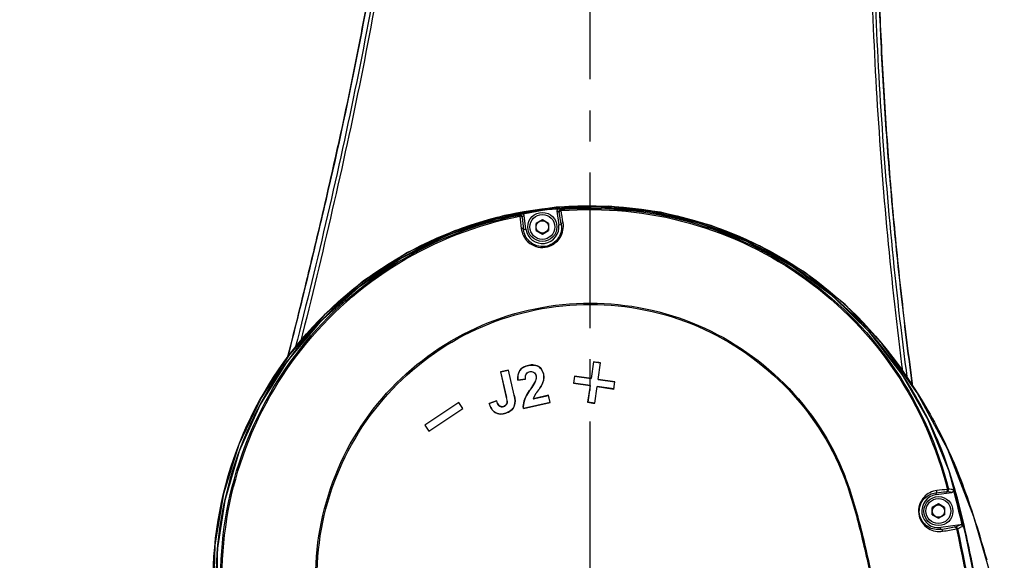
# Model space of a CAD drawing. Header units: millimetres. Extents: x 5828 to 6704, y 123 to 421.
# Tile 118 of 256: x 6402.58 to 6414.45, y 245.58 to 252.09. Entities that reach past the tile are written whole.
import ezdxf
from ezdxf import colors
from ezdxf.entities.mleader import LeaderData, LeaderLine
from ezdxf.math import Vec2, Vec3

# ---------------------------------------------------------------- set-up
doc = ezdxf.new("R2010")
doc.units = ezdxf.units.MM
doc.linetypes.add('CENTER', pattern=[0.6, 0.375, -0.075, 0.075, -0.075])
for name, color, linetype in [('中心线', 7, 'Continuous'), ('外形图', 7, 'Continuous'), ('多重引线', 7, 'Continuous'), ('尺寸标注', 7, 'Continuous')]:
    doc.layers.add(name, color=color, linetype=linetype)
doc.styles.get("Standard").update_dxf_attribs({"font": 'msyh.ttc'})
doc.styles.add('微软雅黑', font='msyh.ttc', dxfattribs={"height": 1.5})
doc.dimstyles.new('尺寸标注_1_20比例', dxfattribs={"dimtxt": 1.5, "dimasz": 1.25, "dimexe": 0.5, "dimexo": 0.4, "dimgap": 0.5, "dimtad": 1, "dimdec": 1, "dimlfac": 20, "dimdsep": 46, "dimtxsty": '微软雅黑', "dimcen": 0.09, "dimadec": 0, "dimazin": 0, "dimtp": 0.01, "dimtm": 0.01, "dimtfac": 1, "dimtdec": 1, "dimtofl": 0, "dimtmove": 0, "dimatfit": 3, "dimfxl": 1, "dimtolj": 1, "dimarcsym": 0})

# ---------------------------------------------------------------- blocks, each defined once
blk = doc.blocks.new('*D1086')
at = {"layer": 'Defpoints', "color": 0}
for p in [(6374.804, 277.144), (6410.704, 221.456), (6410.704, 217.572)]:
    blk.add_point(p, dxfattribs=at)
at = {"layer": '尺寸标注', "color": 0, "lineweight": -2}
for p, q in [((6374.804, 276.744), (6374.804, 217.072)), ((6410.704, 221.056), (6410.704, 217.072)), ((6376.054, 217.572), (6409.454, 217.572))]:
    blk.add_line(p, q, dxfattribs=at)
at = {"layer": '尺寸标注', "color": 0}
for points in [[(6376.054, 217.78), (6376.054, 217.364), (6374.804, 217.572)], [(6409.454, 217.364), (6409.454, 217.78), (6410.704, 217.572)]]:
    blk.add_solid(points, dxfattribs=at)
at = {"layer": '尺寸标注', "color": 0, "insert": (6392.754, 218.844), "char_height": 1.5, "attachment_point": 5, "style": '微软雅黑'}
blk.add_mtext('\\A1;\\A1;{\\fAlibaba PuHuiTi 3.0 55 Regular|b0|i0|c134|p18;718}', dxfattribs=at)
blk = doc.blocks.new('*D1090')
at = {"layer": 'Defpoints', "color": 0}
for p in [(6409.454, 273.369), (6409.454, 245.369), (6430.142, 245.369)]:
    blk.add_point(p, dxfattribs=at)
at = {"layer": '尺寸标注', "color": 0, "lineweight": -2}
for p, q in [((6409.854, 273.369), (6430.642, 273.369)), ((6430.142, 272.119), (6430.142, 246.619)), ((6409.854, 245.369), (6430.642, 245.369))]:
    blk.add_line(p, q, dxfattribs=at)
at = {"layer": '尺寸标注', "color": 0}
for points in [[(6430.35, 272.119), (6429.934, 272.119), (6430.142, 273.369)], [(6429.934, 246.619), (6430.35, 246.619), (6430.142, 245.369)]]:
    blk.add_solid(points, dxfattribs=at)
at = {"layer": '尺寸标注', "color": 0, "insert": (6428.87, 259.369), "char_height": 1.5, "attachment_point": 5, "rotation": 90, "style": '微软雅黑'}
blk.add_mtext('\\A1;\\A1;{\\fAlibaba PuHuiTi 3.0 55 Regular|b0|i0|c134|p18;560}', dxfattribs=at)
blk = doc.blocks.new('*D1092')
at = {"layer": 'Defpoints', "color": 0}
for p in [(6411.876, 278.069), (6435.193, 278.069), (6418.604, 225.369)]:
    blk.add_point(p, dxfattribs=at)
at = {"layer": '尺寸标注', "color": 0, "lineweight": -2}
for p, q in [((6412.276, 278.069), (6435.693, 278.069)), ((6435.193, 226.619), (6435.193, 276.819)), ((6419.004, 225.369), (6435.693, 225.369))]:
    blk.add_line(p, q, dxfattribs=at)
at = {"layer": '尺寸标注', "color": 0}
for points in [[(6435.401, 276.819), (6434.985, 276.819), (6435.193, 278.069)], [(6434.985, 226.619), (6435.401, 226.619), (6435.193, 225.369)]]:
    blk.add_solid(points, dxfattribs=at)
at = {"layer": '尺寸标注', "color": 0, "insert": (6433.921, 251.719), "char_height": 1.5, "attachment_point": 5, "rotation": 90, "style": '微软雅黑'}
blk.add_mtext('\\A1;\\A1;{\\fAlibaba PuHuiTi 3.0 55 Regular|b0|i0|c134|p18;1054}', dxfattribs=at)

msp = doc.modelspace()

# ---------------------------------------------------------------- linework, layer by layer
at = {"layer": '中心线', "linetype": 'CENTER', "ltscale": 5}
msp.add_line((6409.4545, 239.3737), (6409.4545, 280.4069), dxfattribs=at)
at = {"layer": '外形图', "linetype": 'ByBlock'}
for p, q in [((6409.0553, 249.7858), (6409.0805, 249.7765)), ((6409.0553, 249.7858), (6409.0777, 249.6213)), ((6409.1033, 249.8048), (6409.078, 249.8142)), ((6408.6813, 249.5674), (6408.6588, 249.7329)), ((6408.8795, 249.6809), (6408.8045, 249.6376)), ((6408.9545, 249.6376), (6408.8795, 249.6809)), ((6408.6523, 249.5634), (6408.6813, 249.5674)), ((6408.8045, 249.551), (6408.8045, 249.6376)), ((6408.8045, 249.551), (6408.8795, 249.5077)), ((6408.8795, 249.5077), (6408.9545, 249.551)), ((6408.9545, 249.6376), (6408.9545, 249.551)), ((6409.0777, 249.6213), (6409.1067, 249.6252)), ((6408.7111, 247.9255), (6408.711, 247.9259)), ((6409.4947, 247.9679), (6409.4661, 247.7675)), ((6409.4951, 247.9674), (6409.4665, 247.767)), ((6409.4951, 247.9674), (6409.4947, 247.9679)), ((6409.4951, 247.9674), (6409.5801, 247.9553)), ((6409.5515, 247.7549), (6409.5801, 247.9553)), ((6409.552, 247.7553), (6409.5806, 247.9557)), ((6409.5801, 247.9553), (6409.5806, 247.9557)), ((6408.4704, 247.8688), (6408.374, 247.8467)), ((6408.3745, 247.8464), (6408.374, 247.8467)), ((6408.374, 247.8467), (6408.4448, 247.5372)), ((6408.3745, 247.8464), (6408.4701, 247.8683)), ((6408.3745, 247.8464), (6408.4452, 247.5372)), ((6408.4701, 247.8683), (6408.4704, 247.8688)), ((6408.5393, 247.5655), (6408.4701, 247.8683)), ((6408.5397, 247.5656), (6408.4704, 247.8688)), ((6408.5841, 247.7476), (6408.6777, 247.7594)), ((6408.6772, 247.7597), (6408.5845, 247.7481)), ((6408.6772, 247.7597), (6408.6777, 247.7594)), ((6409.2657, 247.7961), (6409.2535, 247.7102)), ((6409.2661, 247.7956), (6409.254, 247.7106)), ((6409.2661, 247.7956), (6409.2657, 247.7961)), ((6409.4661, 247.7675), (6409.2657, 247.7961)), ((6409.2661, 247.7956), (6409.4665, 247.767)), ((6409.4665, 247.767), (6409.4661, 247.7675)), ((6409.5515, 247.7549), (6409.552, 247.7552)), ((6409.5515, 247.7549), (6409.7519, 247.7263)), ((6409.7524, 247.7267), (6409.552, 247.7553)), ((6408.5845, 247.7481), (6408.5841, 247.7476)), ((6408.7968, 247.739), (6408.7963, 247.7391)), ((6409.254, 247.7106), (6409.2535, 247.7102)), ((6409.2535, 247.7102), (6409.4539, 247.6816)), ((6409.4544, 247.682), (6409.254, 247.7106)), ((6409.4539, 247.6816), (6409.4253, 247.4812)), ((6409.4544, 247.682), (6409.4258, 247.4816)), ((6409.4544, 247.682), (6409.4539, 247.6816)), ((6409.5108, 247.4695), (6409.5394, 247.6699)), ((6409.5112, 247.469), (6409.5398, 247.6694)), ((6409.5394, 247.6699), (6409.5398, 247.6694)), ((6409.7398, 247.6413), (6409.5394, 247.6699)), ((6409.5398, 247.6694), (6409.7402, 247.6408)), ((6409.7398, 247.6413), (6409.7519, 247.7263)), ((6409.7398, 247.6413), (6409.7402, 247.6408)), ((6409.7402, 247.6408), (6409.7524, 247.7267)), ((6409.7519, 247.7263), (6409.7524, 247.7267)), ((6408.4452, 247.5372), (6408.4448, 247.5371)), ((6408.5393, 247.5655), (6408.5397, 247.5656)), ((6408.7704, 247.5224), (6408.9531, 247.5642)), ((6408.7704, 247.5224), (6408.771, 247.523)), ((6408.9534, 247.5647), (6408.771, 247.523)), ((6408.9531, 247.5642), (6408.9534, 247.5647)), ((6408.9724, 247.4798), (6408.9531, 247.5642)), ((6408.9729, 247.4794), (6408.9534, 247.5647)), ((6407.8716, 247.4772), (6407.4634, 247.2032)), ((6407.8715, 247.4766), (6407.4641, 247.203)), ((6407.5118, 247.1311), (6407.9199, 247.4052)), ((6407.5119, 247.1317), (6407.9193, 247.4053)), ((6407.8715, 247.4766), (6407.8716, 247.4772)), ((6407.9193, 247.4053), (6407.8715, 247.4766)), ((6407.9199, 247.4052), (6407.8716, 247.4772)), ((6407.9193, 247.4053), (6407.9199, 247.4052)), ((6408.3283, 247.4988), (6408.2395, 247.4675)), ((6408.24, 247.4672), (6408.2395, 247.4675)), ((6408.24, 247.4672), (6408.328, 247.4983)), ((6408.328, 247.4983), (6408.3283, 247.4988)), ((6408.6509, 247.4058), (6408.9729, 247.4794)), ((6408.6513, 247.4063), (6408.6509, 247.4058)), ((6408.9724, 247.4798), (6408.6513, 247.4063)), ((6408.9724, 247.4798), (6408.9729, 247.4794)), ((6409.4258, 247.4816), (6409.4253, 247.4812)), ((6409.5108, 247.4695), (6409.4258, 247.4816)), ((6409.5108, 247.4695), (6409.5112, 247.469)), ((6407.4641, 247.203), (6407.4634, 247.2032)), ((6407.4634, 247.2032), (6407.5118, 247.1311)), ((6407.4641, 247.203), (6407.5119, 247.1317)), ((6407.5119, 247.1317), (6407.5118, 247.1311)), ((6413.6232, 246.3895), (6413.6264, 246.3673)), ((6413.6264, 246.3673), (6413.8169, 246.3944)), ((6413.7488, 246.4029), (6413.7559, 246.4033)), ((6413.6545, 246.2559), (6413.5795, 246.2126)), ((6413.5795, 246.126), (6413.5795, 246.2126)), ((6413.7295, 246.2126), (6413.6545, 246.2559)), ((6413.7295, 246.2126), (6413.7295, 246.126)), ((6413.5795, 246.126), (6413.6545, 246.0827)), ((6413.6545, 246.0827), (6413.7295, 246.126)), ((6413.917, 246.0032), (6413.6826, 245.9713)), ((6413.8567, 245.9793), (6413.8502, 245.9779))]:
    msp.add_line(p, q, dxfattribs=at)
for points in [[(6414.382, 245.0628), (6414.0803, 246.099), (6413.7701, 246.9127), (6413.3991, 247.5964), (6412.9739, 248.1889), (6412.5284, 248.6585), (6412.0384, 249.0483), (6411.4968, 249.3679), (6410.9146, 249.6106), (6410.3057, 249.7704), (6409.6807, 249.8445), (6409.0477, 249.8316), (6408.4227, 249.732), (6407.8217, 249.5486), (6407.2532, 249.2843), (6406.7247, 248.9427), (6406.2473, 248.5308), (6405.8327, 248.0586), (6405.489, 247.5363), (6405.2211, 246.972), (6405.0339, 246.376), (6404.9311, 245.7624), (6404.9148, 245.145)], [(6414.1676, 244.9946), (6413.9808, 245.9012), (6413.7835, 246.6515), (6413.532, 247.2705), (6413.2171, 247.8152), (6412.8266, 248.3213), (6412.3852, 248.7538), (6411.8892, 249.1213), (6411.3461, 249.4181), (6410.766, 249.6384), (6410.1634, 249.7768), (6409.5461, 249.8311), (6408.9223, 249.8004), (6408.3103, 249.6854), (6407.7253, 249.4894), (6407.1733, 249.215), (6406.6613, 248.8658), (6406.2011, 248.4492), (6405.8038, 247.9755), (6405.4763, 247.4533), (6405.223, 246.8901), (6405.0494, 246.2979), (6404.9598, 245.6971), (6404.955, 245.0797)], [(6409.0805, 249.7765), (6409.0808, 249.7757), (6409.0814, 249.7733), (6409.0821, 249.7694)], [(6408.6374, 249.7093), (6408.6371, 249.7131), (6408.6369, 249.7156), (6408.637, 249.7165)], [(6413.7765, 246.4338), (6413.7742, 246.433), (6413.7696, 246.4318), (6413.763, 246.4302)], [(6413.9448, 245.984), (6413.9393, 245.9949), (6413.9292, 246.0018), (6413.917, 246.0032)], [(6413.8717, 245.955), (6413.8777, 245.9566), (6413.882, 245.9581), (6413.8844, 245.9592)]]:
    msp.add_lwpolyline(points, dxfattribs=at)
for centre, radius in [((6408.8795, 249.5943), 0.175), ((6408.8795, 249.5943), 0.15), ((6408.8795, 249.5943), 0.075), ((6413.6545, 246.1693), 0.175), ((6413.6545, 246.1693), 0.15), ((6413.6545, 246.1693), 0.075)]:
    msp.add_circle(centre, radius, dxfattribs=at)
for centre, radius, start, end in [((6409.4596, 245.2538), 4.5762, 94.78401, 100.45162), ((6370.1389, 243.0864), 39.5391, 9.54888, 9.76233), ((6408.8683, 249.4141), 0.4156, 125.09766, 128.84855), ((6447.9492, 253.668), 39.5372, 185.7258, 185.93981), ((6408.8977, 249.3929), 0.4155, 125.09473, 128.84856), ((6447.6895, 253.625), 39.2479, 185.72576, 185.93987), ((6370.8431, 243.1723), 38.8039, 9.57255, 9.78855), ((6408.8795, 249.5943), 0.2, 187.75004, 7.75004), ((6413.6545, 246.1693), 0.2, 98.08263, 278.08251), ((6413.5228, 244.6054), 1.813, 80.66485, 82.61155), ((6402.9059, 308.9534), 63.9194, 279.707958, 279.858771), ((6413.0421, 248.1182), 2.2888, 290.84954, 292.47213), ((6402.8408, 309.4265), 64.423, 279.708863, 279.85906), ((6398.6952, 241.0564), 16.1903, 16.21028, 17.30585)]:
    msp.add_arc(centre, radius, start, end, dxfattribs=at)
for points, knots in [([(6413.3437, 247.6734), (6413.2958, 248.0219), (6413.2098, 248.7209), (6413.1024, 249.7722), (6413.0177, 250.8265), (6412.9367, 252.2339), (6412.8892, 253.9933), (6412.9238, 256.1005), (6413.0146, 257.8498), (6413.0958, 259.245), (6413.1519, 260.2888), (6413.1954, 261.331), (6413.2225, 262.3711), (6413.2255, 263.4092), (6413.1989, 264.0998), (6413.1845, 264.4446)], [0, 0, 0, 0, 0.0628291, 0.1257536, 0.1887226, 0.2516992, 0.3775172, 0.5029512, 0.6279674, 0.6903191, 0.7525505, 0.8146466, 0.8765917, 0.9383658, 1, 1, 1, 1]), ([(6413.1845, 264.4446), (6413.1917, 264.2723), (6413.2022, 264.0137), (6413.2129, 263.6689), (6413.2187, 263.4101), (6413.2221, 263.1512), (6413.2234, 262.8057), (6413.2198, 262.3736), (6413.2091, 261.8547), (6413.1935, 261.3355), (6413.1739, 260.8159), (6413.1506, 260.296), (6413.1243, 259.7757), (6413.0862, 259.0811), (6413.0459, 258.386), (6413.0076, 257.6901), (6412.9808, 257.1673), (6412.9569, 256.6437), (6412.9366, 256.1195), (6412.9206, 255.5944), (6412.9095, 255.0685), (6412.9036, 254.5419), (6412.9032, 253.8383), (6412.917, 252.9573), (6412.9497, 252.0759), (6412.9869, 251.3703), (6413.0202, 250.8409), (6413.0591, 250.3116), (6413.1038, 249.7826), (6413.1545, 249.2541), (6413.2114, 248.7263), (6413.2741, 248.1993), (6413.3197, 247.8486), (6413.3437, 247.6735)], [0, 0, 0, 0, 0.0308045, 0.0462095, 0.0616177, 0.0770307, 0.0924501, 0.1233111, 0.1542035, 0.1851264, 0.216079, 0.247061, 0.2780728, 0.3091145, 0.3712881, 0.4024204, 0.4335843, 0.4647816, 0.4960143, 0.5272849, 0.5585956, 0.5899478, 0.621342, 0.6842481, 0.7472871, 0.778846, 0.8104255, 0.8420208, 0.8736261, 0.9052341, 0.9368376, 0.9684289, 1, 1, 1, 1]), ([(6405.8076, 248.0205), (6405.8283, 248.1007), (6405.8694, 248.261), (6405.9499, 248.5818), (6406.0281, 248.9028), (6406.1051, 249.2238), (6406.1814, 249.5443), (6406.2756, 249.9447), (6406.3854, 250.4252), (6406.4907, 250.9057), (6406.5911, 251.3864), (6406.6866, 251.8671), (6406.777, 252.3479), (6406.8618, 252.8289), (6406.9407, 253.3099), (6407.0131, 253.7911), (6407.0793, 254.2724), (6407.1397, 254.7537), (6407.1952, 255.2348), (6407.2465, 255.7156), (6407.2936, 256.1962), (6407.3507, 256.8362), (6407.4108, 257.6358), (6407.4646, 258.595), (6407.5007, 259.5534), (6407.5198, 260.5109), (6407.5228, 261.4676), (6407.513, 262.2645), (6407.4988, 262.9016), (6407.4895, 263.2201), (6407.4844, 263.3793)], [0, 0, 0, 0, 0.0160138, 0.0320129, 0.0639676, 0.0799233, 0.0958644, 0.1277015, 0.159478, 0.1911947, 0.2228532, 0.2544542, 0.2859975, 0.3174827, 0.3489108, 0.3802838, 0.4116049, 0.4428768, 0.4741012, 0.5052787, 0.5364111, 0.5675007, 0.629564, 0.6914956, 0.7533191, 0.8150563, 0.8767314, 0.9383735, 0.9691892, 1, 1, 1, 1]), ([(6407.4844, 263.3793), (6407.5262, 262.0928), (6407.539, 260.1586), (6407.4165, 257.5823), (6407.2781, 255.9729), (6407.1339, 254.6877), (6406.9647, 253.4041), (6406.6884, 251.808), (6406.3449, 250.2248), (6406.0436, 248.9639), (6405.888, 248.3345), (6405.8076, 248.0205)], [0, 0, 0, 0, 0.2489951, 0.3738202, 0.4988195, 0.5613829, 0.6239756, 0.7492359, 0.8745874, 0.9372882, 1, 1, 1, 1]), ([(6407.5694, 261.1674), (6407.5664, 260.6187), (6407.5528, 259.5209), (6407.4797, 257.8754), (6407.3545, 256.2328), (6407.2093, 254.8677), (6407.067, 253.7789), (6406.9013, 252.6933), (6406.6496, 251.3438), (6406.2947, 249.7354), (6406.0352, 248.6685), (6405.9009, 248.1362)], [0, 0, 0, 0, 0.124941, 0.249958, 0.3749737, 0.4999871, 0.5624942, 0.6250003, 0.7500033, 0.8750039, 1, 1, 1, 1]), ([(6407.5856, 261.1638), (6407.5861, 260.8912), (6407.5866, 260.3457), (6407.5672, 259.2547), (6407.5127, 257.8913), (6407.3917, 256.2584), (6407.2502, 254.9014), (6407.1111, 253.8188), (6406.949, 252.7395), (6406.702, 251.3976), (6406.3529, 249.7982), (6406.0966, 248.7374), (6405.964, 248.2082)], [0, 0, 0, 0, 0.0624464, 0.1249563, 0.2499713, 0.3749851, 0.4999968, 0.5625027, 0.6250074, 0.7500076, 0.875006, 1, 1, 1, 1]), ([(6413.2286, 247.8337), (6413.1568, 248.3853), (6413.0344, 249.4914), (6412.9059, 251.1556), (6412.835, 252.8233), (6412.8161, 254.4925), (6412.8545, 256.1615), (6412.9372, 257.8287), (6413.0232, 259.217), (6413.0828, 260.3279), (6413.1104, 260.8834), (6413.1208, 261.1611)], [0, 0, 0, 0, 0.1249873, 0.2499815, 0.3749831, 0.49999, 0.6250016, 0.7500191, 0.8750404, 0.9375512, 1, 1, 1, 1]), ([(6413.2821, 247.7582), (6413.2083, 248.3129), (6413.0824, 249.4252), (6412.948, 251.0988), (6412.8721, 252.7762), (6412.8492, 254.4553), (6412.8838, 256.1342), (6412.964, 257.8114), (6413.0622, 259.4872), (6413.1187, 260.605), (6413.1363, 261.1641)], [0, 0, 0, 0, 0.1249896, 0.2499861, 0.3749896, 0.4999983, 0.6250114, 0.7500303, 0.875053, 1, 1, 1, 1]), ([(6404.9182, 245.0779), (6404.8846, 245.657), (6405.0495, 246.8412), (6405.9495, 248.3801), (6407.3622, 249.4709), (6409.0819, 249.9478), (6410.8535, 249.7494), (6412.4278, 248.9014), (6413.3601, 247.7471), (6413.8833, 246.7054), (6414.066, 246.1506), (6414.1526, 245.8726)], [0, 0, 0, 0, 0.124893, 0.2498154, 0.3747561, 0.4996952, 0.6246293, 0.7495606, 0.8745803, 0.9373087, 1, 1, 1, 1]), ([(6413.7891, 246.6411), (6413.6234, 247.1502), (6413.1159, 248.1205), (6411.907, 249.2266), (6410.3834, 249.8359), (6408.7445, 249.8738), (6407.1938, 249.34), (6405.93, 248.2941), (6405.1116, 246.8748), (6404.9347, 245.7909), (6404.9465, 245.256)], [0, 0, 0, 0, 0.1250589, 0.2500479, 0.3750473, 0.5000508, 0.6250379, 0.7500464, 0.8750344, 1, 1, 1, 1]), ([(6414.4266, 242.6117), (6414.4117, 242.9639), (6414.36, 243.6673), (6414.2266, 244.7174), (6414.0197, 245.7539), (6413.7804, 246.7873), (6413.3097, 247.7445), (6412.6432, 248.5749), (6411.7985, 249.226), (6410.5095, 249.807), (6408.6949, 249.9397), (6407.0179, 249.2342), (6405.9831, 248.2694), (6405.1987, 247.0952), (6404.941, 246.0224), (6404.9468, 245.3235)], [0, 0, 0, 0, 0.0627374, 0.1254699, 0.1881962, 0.2509168, 0.3135713, 0.376217, 0.4388573, 0.5014991, 0.6259268, 0.7503356, 0.8129775, 0.8756165, 1, 1, 1, 1]), ([(6409.0821, 249.7695), (6409.0816, 249.7744), (6409.0893, 249.7848), (6409.0994, 249.7899), (6409.1054, 249.7907)], [0, 0, 0, 0, 0.4499851, 1, 1, 1, 1]), ([(6409.1033, 249.8047), (6409.6218, 249.8458), (6410.6828, 249.7447), (6412.1153, 249.0515), (6413.2233, 247.9103), (6413.6498, 246.9366), (6413.7765, 246.4338)], [0, 0, 0, 0, 0.2502246, 0.5004556, 0.7505409, 1, 1, 1, 1]), ([(6409.1054, 249.7907), (6409.105, 249.7941), (6409.1035, 249.7982), (6409.1043, 249.8039), (6409.1033, 249.8047)], [0, 0, 0, 0, 0.720073, 1, 1, 1, 1]), ([(6409.1054, 249.7907), (6409.6221, 249.8315), (6410.6795, 249.7305), (6412.1068, 249.039), (6413.2111, 247.9015), (6413.6359, 246.9311), (6413.763, 246.4302)], [0, 0, 0, 0, 0.2502143, 0.5003999, 0.7505362, 1, 1, 1, 1]), ([(6405.0059, 245.1934), (6404.984, 245.7163), (6405.1345, 246.7789), (6405.892, 248.1902), (6407.0922, 249.2528), (6408.0935, 249.6388), (6408.6076, 249.7377)], [0, 0, 0, 0, 0.2499332, 0.4999608, 0.7499989, 1, 1, 1, 1]), ([(6405.022, 245.1949), (6405.0007, 245.7156), (6405.151, 246.7737), (6405.9047, 248.1797), (6407.0995, 249.2391), (6408.097, 249.6246), (6408.6093, 249.7235)], [0, 0, 0, 0, 0.2498711, 0.4998345, 0.7498673, 1, 1, 1, 1]), ([(6408.6076, 249.7377), (6408.6068, 249.7366), (6408.6091, 249.7313), (6408.6088, 249.7269), (6408.6093, 249.7235)], [0, 0, 0, 0, 0.2807072, 1, 1, 1, 1]), ([(6408.6374, 249.7093), (6408.6366, 249.7142), (6408.6263, 249.7221), (6408.6153, 249.7243), (6408.6093, 249.7235)], [0, 0, 0, 0, 0.4494884, 1, 1, 1, 1]), ([(6408.6243, 249.5764), (6408.6321, 249.5162), (6408.6945, 249.3844), (6408.9176, 249.3149), (6409.1138, 249.4418), (6409.1386, 249.5855), (6409.1301, 249.6454)], [0, 0, 0, 0, 0.2283604, 0.4999222, 0.7719197, 1, 1, 1, 1]), ([(6408.6523, 249.5634), (6408.6515, 249.5681), (6408.642, 249.5769), (6408.6305, 249.5774), (6408.6243, 249.5765)], [0, 0, 0, 0, 0.4337302, 1, 1, 1, 1]), ([(6409.1067, 249.6252), (6409.1159, 249.5719), (6409.0919, 249.4424), (6408.9158, 249.3281), (6408.7156, 249.3911), (6408.6578, 249.5095), (6408.6523, 249.5634)], [0, 0, 0, 0, 0.2267999, 0.499977, 0.7728302, 1, 1, 1, 1]), ([(6409.1067, 249.6255), (6409.1063, 249.6302), (6409.1131, 249.6411), (6409.124, 249.6447), (6409.1301, 249.6454)], [0, 0, 0, 0, 0.4355285, 1, 1, 1, 1]), ([(6406.1638, 245.0391), (6406.1189, 245.4805), (6406.2114, 246.3922), (6406.8768, 247.5861), (6407.9605, 248.4222), (6409.2852, 248.7637), (6410.6385, 248.5559), (6411.7966, 247.8316), (6412.4542, 246.8928), (6412.7062, 246.0379), (6412.8037, 245.604), (6412.8514, 245.3869)], [0, 0, 0, 0, 0.1249241, 0.2499029, 0.374884, 0.4998678, 0.6248652, 0.7498454, 0.8747209, 0.9374003, 1, 1, 1, 1]), ([(6406.1794, 245.0404), (6406.1355, 245.4797), (6406.2287, 246.3868), (6406.8906, 247.575), (6407.9687, 248.4081), (6409.2878, 248.7484), (6410.6356, 248.541), (6411.7875, 247.8184), (6412.4436, 246.8844), (6412.6933, 246.0322), (6412.7912, 245.6001), (6412.8387, 245.3836)], [0, 0, 0, 0, 0.1248765, 0.2497819, 0.3747132, 0.4997258, 0.624758, 0.7497172, 0.8746037, 0.9373271, 1, 1, 1, 1]), ([(6408.711, 247.9259), (6408.6721, 247.917), (6408.5907, 247.8774), (6408.5793, 247.7871), (6408.5841, 247.7476)], [0, 0, 0, 0, 0.5003714, 1, 1, 1, 1]), ([(6408.5845, 247.7481), (6408.5798, 247.7875), (6408.5913, 247.8773), (6408.6724, 247.9166), (6408.7111, 247.9255)], [0, 0, 0, 0, 0.4996009, 1, 1, 1, 1]), ([(6408.771, 247.523), (6408.7843, 247.5683), (6408.8488, 247.6405), (6408.9171, 247.7683), (6408.8653, 247.9256), (6408.7558, 247.9361), (6408.711, 247.9259)], [0, 0, 0, 0, 0.2543235, 0.5069205, 0.7527036, 1, 1, 1, 1]), ([(6408.7111, 247.9255), (6408.7559, 247.9357), (6408.8655, 247.925), (6408.9166, 247.7675), (6408.8479, 247.6401), (6408.7834, 247.5678), (6408.7704, 247.5224)], [0, 0, 0, 0, 0.2472581, 0.4930222, 0.7456887, 1, 1, 1, 1]), ([(6408.6772, 247.7597), (6408.6744, 247.7773), (6408.6715, 247.8162), (6408.7174, 247.856), (6408.777, 247.8516), (6408.7996, 247.8177), (6408.8031, 247.8004)], [0, 0, 0, 0, 0.250492, 0.5017, 0.7517353, 1, 1, 1, 1]), ([(6408.6777, 247.7594), (6408.6748, 247.7769), (6408.6716, 247.8157), (6408.7174, 247.8554), (6408.7768, 247.8513), (6408.7993, 247.8174), (6408.8027, 247.8001)], [0, 0, 0, 0, 0.250886, 0.5019259, 0.7516286, 1, 1, 1, 1]), ([(6408.7963, 247.7391), (6408.7743, 247.6814), (6408.6897, 247.5913), (6408.6435, 247.466), (6408.6509, 247.4058)], [0, 0, 0, 0, 0.5043574, 1, 1, 1, 1]), ([(6408.6513, 247.4063), (6408.644, 247.4665), (6408.6904, 247.5913), (6408.7747, 247.6814), (6408.7968, 247.739)], [0, 0, 0, 0, 0.4956485, 1, 1, 1, 1]), ([(6408.2395, 247.4675), (6408.2492, 247.4249), (6408.2966, 247.3335), (6408.4453, 247.3349), (6408.5646, 247.424), (6408.5496, 247.5225), (6408.5397, 247.5656)], [0, 0, 0, 0, 0.2498345, 0.4996631, 0.7479012, 1, 1, 1, 1]), ([(6408.5393, 247.5655), (6408.5491, 247.5226), (6408.5642, 247.4244), (6408.4454, 247.3355), (6408.2972, 247.3338), (6408.2498, 247.4247), (6408.24, 247.4672)], [0, 0, 0, 0, 0.2521111, 0.5003347, 0.7501954, 1, 1, 1, 1]), ([(6408.328, 247.4983), (6408.3334, 247.4782), (6408.345, 247.4342), (6408.4185, 247.416), (6408.4672, 247.4746), (6408.4499, 247.5166), (6408.4452, 247.5372)], [0, 0, 0, 0, 0.2514334, 0.4988572, 0.7435287, 1, 1, 1, 1]), ([(6408.4448, 247.5372), (6408.4494, 247.5169), (6408.4655, 247.4757), (6408.4191, 247.4186), (6408.3454, 247.4332), (6408.3338, 247.4782), (6408.3283, 247.4988)], [0, 0, 0, 0, 0.2538806, 0.4949986, 0.7394326, 1, 1, 1, 1]), ([(6414.443, 242.4679), (6414.4178, 243.1729), (6414.3213, 244.2306), (6414.0542, 245.6157), (6413.8984, 246.3056), (6413.7891, 246.6411)], [0, 0, 0, 0, 0.4999367, 0.7499657, 1, 1, 1, 1]), ([(6413.637, 246.4168), (6413.5792, 246.4094), (6413.4511, 246.3483), (6413.3837, 246.1302), (6413.5096, 245.9406), (6413.648, 245.9181), (6413.7054, 245.9263)], [0, 0, 0, 0, 0.226516, 0.5021336, 0.7749688, 1, 1, 1, 1]), ([(6413.6844, 245.9493), (6413.6335, 245.9404), (6413.5088, 245.9623), (6413.3954, 246.132), (6413.4562, 246.328), (6413.5714, 246.3841), (6413.6232, 246.3895)], [0, 0, 0, 0, 0.2235815, 0.4975503, 0.7745616, 1, 1, 1, 1]), ([(6413.6232, 246.3895), (6413.6279, 246.3903), (6413.6369, 246.3993), (6413.6377, 246.4107), (6413.6369, 246.4168)], [0, 0, 0, 0, 0.4387499, 1, 1, 1, 1]), ([(6413.7488, 246.4029), (6413.7536, 246.4037), (6413.7615, 246.4135), (6413.7638, 246.4243), (6413.763, 246.4302)], [0, 0, 0, 0, 0.4504514, 1, 1, 1, 1]), ([(6413.8502, 245.9779), (6413.8552, 245.9784), (6413.8667, 245.9723), (6413.8708, 245.9611), (6413.8717, 245.955)], [0, 0, 0, 0, 0.4461172, 1, 1, 1, 1]), ([(6413.6844, 245.9493), (6413.6849, 245.953), (6413.6844, 245.9604), (6413.6831, 245.9677), (6413.6826, 245.9713)], [0, 0, 0, 0, 0.5016473, 1, 1, 1, 1]), ([(6413.6844, 245.9493), (6413.6893, 245.9498), (6413.7005, 245.9434), (6413.7044, 245.9324), (6413.7052, 245.9263)], [0, 0, 0, 0, 0.4401966, 1, 1, 1, 1]), ([(6413.8717, 245.955), (6413.9952, 245.3772), (6414.2175, 244.2197), (6414.3623, 243.05), (6414.4225, 242.466)], [0, 0, 0, 0, 0.5015933, 1, 1, 1, 1]), ([(6413.8844, 245.9592), (6414.0074, 245.3809), (6414.2281, 244.2224), (6414.3723, 243.0518), (6414.432, 242.4674)], [0, 0, 0, 0, 0.5016144, 1, 1, 1, 1])]:
    msp.add_open_spline(points, degree=3, knots=knots, dxfattribs=at)
for points in [[(6409.078, 249.8141), (6409.0659, 249.8131), (6409.0536, 249.7978), (6409.0553, 249.7858)], [(6409.0805, 249.7765), (6409.0789, 249.7885), (6409.0912, 249.8038), (6409.1033, 249.8048)], [(6408.637, 249.7165), (6408.6354, 249.7285), (6408.6194, 249.74), (6408.6076, 249.7377)], [(6408.6588, 249.7329), (6408.6572, 249.7449), (6408.6413, 249.7563), (6408.6295, 249.7541)], [(6409.5806, 247.9557), (6409.552, 247.9597), (6409.5233, 247.9638), (6409.4947, 247.9679)], [(6408.8027, 247.8001), (6408.8068, 247.7801), (6408.8037, 247.7582), (6408.7963, 247.7391)], [(6408.8031, 247.8004), (6408.8072, 247.7802), (6408.8041, 247.7582), (6408.7968, 247.739)], [(6409.4253, 247.4812), (6409.4539, 247.4771), (6409.4826, 247.473), (6409.5112, 247.469)], [(6413.6232, 246.3895), (6413.6651, 246.394), (6413.7069, 246.3984), (6413.7488, 246.4029)], [(6413.763, 246.4302), (6413.721, 246.4258), (6413.679, 246.4213), (6413.6369, 246.4168)], [(6413.7559, 246.4033), (6413.7681, 246.4051), (6413.7793, 246.4219), (6413.7765, 246.4338)], [(6413.8375, 246.4255), (6413.8172, 246.4285), (6413.7969, 246.4315), (6413.7765, 246.4338)], [(6413.8169, 246.3944), (6413.8292, 246.3961), (6413.8408, 246.4135), (6413.8376, 246.4255)], [(6413.9448, 245.984), (6413.9116, 246.1318), (6413.8769, 246.2793), (6413.8376, 246.4255)], [(6413.8567, 245.9794), (6413.868, 245.9808), (6413.8822, 245.9704), (6413.8844, 245.9592)], [(6413.8844, 245.9592), (6413.9046, 245.9673), (6413.9249, 245.9753), (6413.9448, 245.984)]]:
    msp.add_open_spline(points, degree=3, dxfattribs=at)

# ---------------------------------------------------------------- dimensions: what is measured, and where the dimension line sits
at = {"layer": '尺寸标注'}
for base, p1, p2, picture, middle in [((6435.1929, 278.0693), (6418.6045, 225.3693), (6411.8764, 278.0693), '*D1092', (6433.9213, 251.7193)), ((6430.1419, 245.3693), (6409.4545, 273.3693), (6409.4545, 245.3693), '*D1090', (6428.8703, 259.3693))]:
    dim = msp.add_linear_dim(base=base, p1=p1, p2=p2, angle=90, text='\\A1;{\\fAlibaba PuHuiTi 3.0 55 Regular|b0|i0|c134|p18;<>}', dimstyle='尺寸标注_1_20比例', dxfattribs=at)
    dim.commit()
    dim.dimension.update_dxf_attribs({"geometry": picture, "text_midpoint": middle})
dim = msp.add_linear_dim(base=(6410.7045, 217.572), p1=(6374.8045, 277.1443), p2=(6410.7045, 221.4555), text='\\A1;{\\fAlibaba PuHuiTi 3.0 55 Regular|b0|i0|c134|p18;<>}', dimstyle='尺寸标注_1_20比例', dxfattribs=at)
dim.commit()
dim.dimension.update_dxf_attribs({"geometry": '*D1086', "text_midpoint": (6392.7545, 218.8436)})

# ---------------------------------------------------------------- leaders
at = {"layer": '多重引线'}
ml = msp.add_multileader_mtext('Standard', dxfattribs=at)
ml.set_content('{\\A1;\\fAlibaba PuHuiTi 3.0 65 Medium|b0|i0|c134|p18;\\C256;4×Φ8H7({\\H0.7x;\\S+0.012^   0;}) depth6\\P\\C0;4×M6 depth12}')
ml.set_leader_properties(linetype='ByLayer')
ml.build(insert=Vec2(0, 0))
ml.multileader.update_dxf_attribs({"text_left_attachment_type": 5, "text_right_attachment_type": 5, "dogleg_length": 2, "arrow_head_size": 1.25})
ctx = ml.context
ctx.base_point, ctx.char_height, ctx.arrow_head_size, ctx.landing_gap_size, ctx.plane_origin = Vec3(6378.4008, 243.2236), 1.5, 1.25, 0.5, Vec3(6411.367, 239.0458)
ctx.left_attachment, ctx.right_attachment, ctx.text_align_type = 5, 5, 1
notes = []
notes.append((ctx, [(0, (1, 1, 0), (6403.8867, 243.2236), (-1, 0), 2, [(0, [(6409.2017, 236.9658)], 0, [])])]))
ctx.mtext.insert, ctx.mtext.alignment, ctx.mtext.flow_direction = Vec3(6390.1438, 248.309), 2, 5
for ctx, leaders in notes:
    for number, flags, end, landing, length, lines in leaders:
        leader = LeaderData()
        leader.index, (leader.has_last_leader_line, leader.has_dogleg_vector, leader.attachment_direction) = number, flags
        leader.last_leader_point, leader.dogleg_vector, leader.dogleg_length = Vec3(end), Vec3(landing), length
        for number, points, colour, breaks in lines:
            line = LeaderLine()
            line.index, line.vertices, line.color, line.breaks = number, Vec3.list(points), colors.encode_raw_color(colour), breaks
            leader.lines.append(line)
        ctx.leaders.append(leader)

doc.saveas('drawing.dxf')
